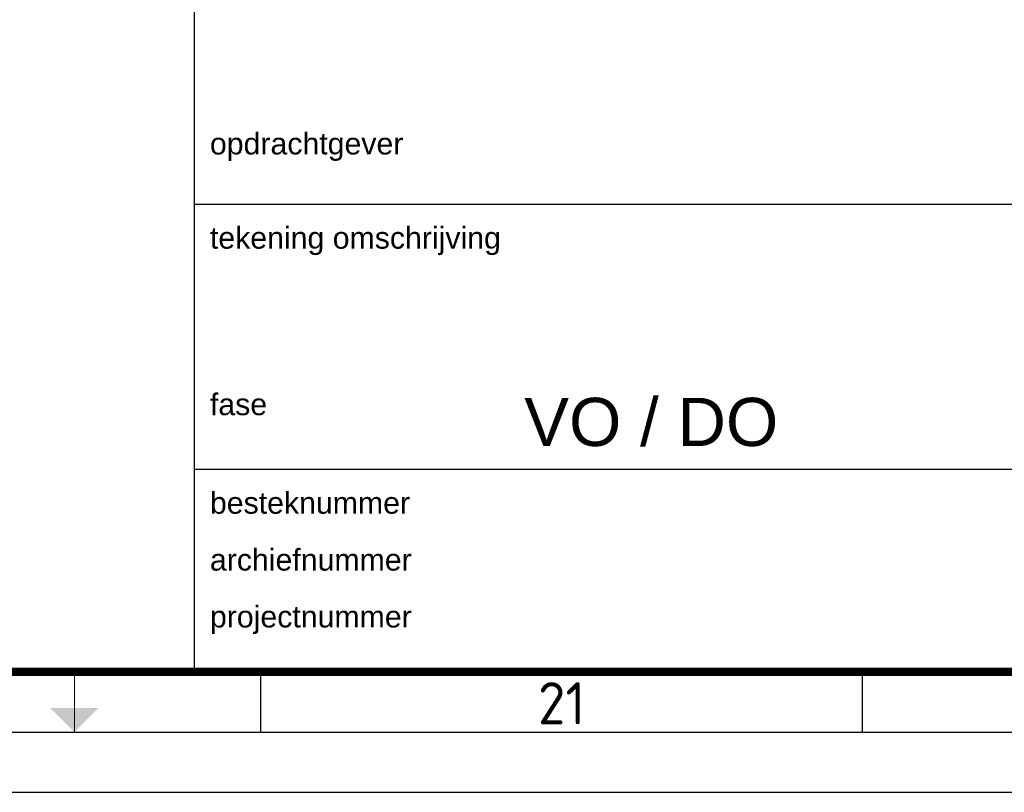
# Paper-space layout 'A0' of a CAD drawing. Header units: metres. Extents: x 0 to 1300, y 0 to 841.
# Tile 3 of 256: x 974 to 1056, y 0 to 64. Entities that reach past the tile are written whole.
import ezdxf
from ezdxf.enums import TextEntityAlignment as Align

# ---------------------------------------------------------------- set-up
doc = ezdxf.new("R2010")
doc.units = ezdxf.units.M
for name, color, linetype, lineweight in [('X-XX-AL-TEKENBLAD-S @ 1', 7, 'Continuous', 25), ('X-XX-AL-TEKENBLAD_KADER-G', 7, 'Continuous', 25), ('X-XX-AL-TEKENBLAD_KADER_ROOSTERVERDELING-G', 7, 'Continuous', 25), ('X-XX-AL-TEKENBLAD_KADER_ROOSTERVERDELING-T35', 7, 'Continuous', 35), ('X-XX-AL-TEKENBLAD_KADER_VOUWMERK-G', 7, 'Continuous', 18), ('X-XX-AL-TEKENBLAD_TITELBLOK-G', 7, 'Continuous', 25)]:
    doc.layers.add(name, color=color, linetype=linetype, lineweight=lineweight)
doc.styles.add('BUROTEXT', font='arial.ttf')
doc.styles.add('NLCS-ISO', font='NLCS-ISO.ttf')

# ---------------------------------------------------------------- blocks, each defined once
blk = doc.blocks.new('SAL-TEKENBLAD_A0-SO')
at = {"layer": 'X-XX-AL-TEKENBLAD_KADER_VOUWMERK-G'}
h = blk.add_hatch(color=256, dxfattribs=at)
h.paths.add_polyline_path([(981, 7), (979, 5), (979, 7)])
h.paths.add_polyline_path([(979, 7), (979, 5), (977, 7)])
at = {"layer": 'X-XX-AL-TEKENBLAD_KADER-G'}
blk.add_line((0, 0), (1189, 0), dxfattribs=at)
at = {"layer": 'X-XX-AL-TEKENBLAD_KADER-G', "const_width": 0.7, "flags": 128}
blk.add_lwpolyline([(20, 10), (1179, 10), (1179, 831), (20, 831)], close=True, dxfattribs=at)
at = {"layer": 'X-XX-AL-TEKENBLAD_KADER_ROOSTERVERDELING-G'}
for p, q in [((994.5, 5), (994.5, 10)), ((1044.5, 5), (1044.5, 10)), ((15, 5), (1184, 5))]:
    blk.add_line(p, q, dxfattribs=at)
at = {"layer": 'X-XX-AL-TEKENBLAD_KADER_VOUWMERK-G'}
blk.add_line((979, 10), (979, 5), dxfattribs=at)
at = {"layer": 'X-XX-AL-TEKENBLAD_KADER_ROOSTERVERDELING-T35', "lineweight": 35, "style": 'NLCS-ISO'}
blk.add_text('21', height=3.5, dxfattribs=at).set_placement((1019.5, 4.6), align=Align.BOTTOM_CENTER)
blk = doc.blocks.new('*U14')
at = {"layer": 'X-XX-AL-TEKENBLAD_TITELBLOK-G'}
for p, q in [((149.713, 38.841), (0, 38.841)), ((190.022, 16.819), (0, 16.819)), ((0, 0), (190.01, 0))]:
    blk.add_line(p, q, dxfattribs=at)
at = {"layer": 'X-XX-AL-TEKENBLAD_TITELBLOK-G', "char_height": 1.8, "width": 42.7, "attachment_point": 1, "style": 'BUROTEXT'}
for s, insert in [('opdrachtgever', (1.277, 44.796)), ('tekening omschrijving', (1.277, 36.97)), ('fase', (1.277, 23.134)), ('besteknummer', (1.277, 14.947)), ('archiefnummer', (1.277, 10.222)), ('projectnummer', (1.277, 5.497))]:
    blk.add_mtext(s, dxfattribs=dict(at, insert=insert))
at = {"layer": 'X-XX-AL-TEKENBLAD_TITELBLOK-G', "style": 'BUROTEXT'}
for tag, height, p in [('TEKP1', 4, (27.392, 59.113)), ('TEKPL1', 1.8, (150.898, 55.778)), ('TEKP2', 4, (27.392, 52.566)), ('TEKOP1', 4, (27.392, 44.917)), ('TEKMK', 1.8, (150.991, 41.83)), ('TEKON1', 4, (27.392, 37.358)), ('TEKON2', 4, (27.392, 30.423)), ('TEKPA1', 1.8, (150.991, 26.9)), ('TEKFASE', 4, (27.392, 22.773)), ('TEKBEST', 1.8, (27.389, 14.947)), ('TEKF', 1.8, (102.639, 14.958)), ('TEKARCH', 1.8, (27.389, 10.222)), ('TEKSC', 1.8, (102.548, 10.233)), ('TEKPNR', 4, (27.392, 5.497)), ('TEKBN', 4, (102.548, 5.508)), ('TEKWZ', 4, (169.998, 5.508))]:
    blk.add_attdef(tag, text='', height=height, dxfattribs=at).set_placement(p, align=Align.TOP_LEFT)
blk.add_attdef('TEKDT', text='', height=1.8, dxfattribs=at).set_placement((181.285, 13.68), align=Align.TOP_RIGHT)

psp = doc.layouts.new('A0')

# ---------------------------------------------------------------- linework, layer by layer
at = {"layer": 'X-XX-AL-TEKENBLAD_TITELBLOK-G'}
psp.add_lwpolyline([(988.992, 9.99), (988.992, 96.105), (1179.002, 96.105)], dxfattribs=at)

# ---------------------------------------------------------------- block references
at = {"layer": 'X-XX-AL-TEKENBLAD-S @ 1'}
psp.add_blockref('SAL-TEKENBLAD_A0-SO', (0.013, -0.01), dxfattribs=at)
at = {"layer": 'X-XX-AL-TEKENBLAD_TITELBLOK-G'}
ref = psp.add_blockref('*U14', (989.003, 9.99), dxfattribs=at)
ref.add_attrib('TEKFASE', 'VO / DO', dxfattribs={"height": 4, "style": 'BUROTEXT'}).set_placement((1016.395, 32.764), align=Align.TOP_LEFT)

doc.saveas('drawing.dxf')
